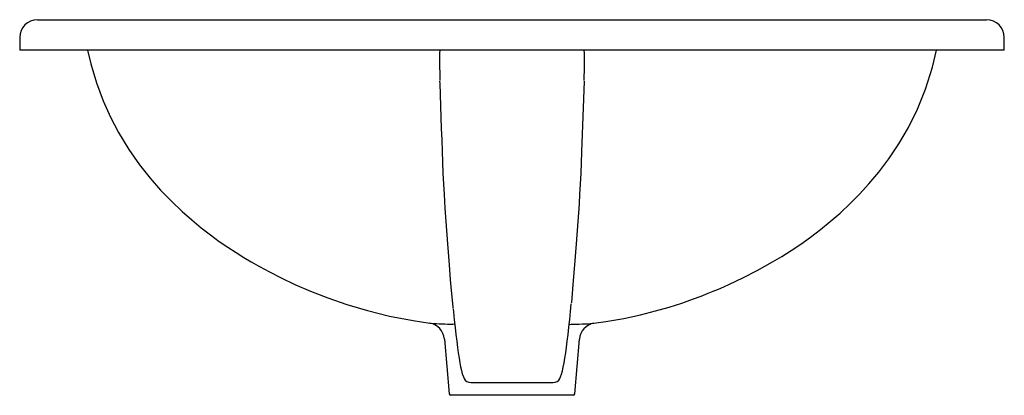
# Model space of a CAD drawing. Header units: metres. Extents: x 2043.544 to 2044.094, y 2590.979 to 2591.189.
import ezdxf

# ---------------------------------------------------------------- set-up
doc = ezdxf.new("R2010")
doc.units = ezdxf.units.M
doc.layers.add('sanindusa', color=3, linetype='Continuous')

msp = doc.modelspace()

# ---------------------------------------------------------------- linework, layer by layer
at = {"layer": 'sanindusa'}
for p, q in [((2043.554363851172, 2591.189158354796), (2044.083982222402, 2591.189158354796)), ((2044.083982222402, 2591.189158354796), (2044.084333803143, 2591.189158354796)), ((2043.544339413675, 2591.179158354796), (2043.544339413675, 2591.172158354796)), ((2043.54443842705, 2591.179158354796), (2043.544426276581, 2591.179158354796)), ((2044.094339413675, 2591.172158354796), (2044.094339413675, 2591.179158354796)), ((2043.779032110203, 2591.155931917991), (2043.779060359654, 2591.155147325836)), ((2043.859618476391, 2591.155147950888), (2043.859646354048, 2591.155922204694)), ((2043.864540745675, 2591.019421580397), (2043.865057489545, 2591.019499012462)), ((2043.781588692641, 2591.010599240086), (2043.784259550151, 2590.980071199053)), ((2043.854419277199, 2590.980071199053), (2043.857090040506, 2591.01059816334)), ((2043.819339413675, 2590.979158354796), (2043.785255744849, 2590.979158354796)), ((2043.853423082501, 2590.979158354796), (2043.819339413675, 2590.979158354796))]:
    msp.add_line(p, q, dxfattribs=at)
at = {"layer": 'sanindusa', "flags": 128}
for points in [[(2043.582253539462, 2591.172158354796), (2043.58401652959, 2591.164403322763), (2043.587196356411, 2591.153773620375), (2043.590898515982, 2591.143840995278), (2043.595011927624, 2591.134641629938), (2043.599441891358, 2591.126169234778), (2043.605296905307, 2591.116562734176), (2043.611305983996, 2591.108028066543), (2043.617275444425, 2591.100504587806), (2043.623055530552, 2591.093919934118), (2043.629310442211, 2591.087423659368), (2043.635079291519, 2591.081927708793), (2043.640430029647, 2591.077200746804), (2043.645692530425, 2591.072856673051), (2043.650839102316, 2591.068871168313), (2043.655832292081, 2591.065230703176), (2043.660627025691, 2591.061924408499), (2043.66519117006, 2591.058933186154), (2043.669503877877, 2591.056238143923), (2043.673569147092, 2591.053809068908), (2043.678202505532, 2591.051167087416), (2043.683814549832, 2591.048135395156), (2043.690433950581, 2591.044779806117), (2043.698072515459, 2591.041182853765), (2043.706720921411, 2591.037438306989), (2043.716374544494, 2591.033653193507), (2043.727007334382, 2591.029957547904), (2043.738563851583, 2591.026496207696), (2043.75096799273, 2591.02342348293), (2043.764095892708, 2591.02090841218), (2043.773519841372, 2591.019516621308)], [(2043.865057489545, 2591.019499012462), (2043.871685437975, 2591.020451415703), (2043.881723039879, 2591.022180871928), (2043.891050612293, 2591.024184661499), (2043.89953755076, 2591.026337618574), (2043.907135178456, 2591.028528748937), (2043.914124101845, 2591.030763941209), (2043.920081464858, 2591.032836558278), (2043.9249969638, 2591.034663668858), (2043.928869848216, 2591.036177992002), (2043.931785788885, 2591.037361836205), (2043.934642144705, 2591.038558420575), (2043.93768287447, 2591.039872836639), (2043.940904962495, 2591.041311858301), (2043.948229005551, 2591.044765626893), (2043.95626541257, 2591.048870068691), (2043.964914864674, 2591.053691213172), (2043.970054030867, 2591.056772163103), (2043.975319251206, 2591.060110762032), (2043.98068840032, 2591.063717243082), (2043.986140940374, 2591.06760822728), (2043.991636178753, 2591.071790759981), (2043.99714072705, 2591.076270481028), (2044.002625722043, 2591.081055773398), (2044.008411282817, 2591.086500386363), (2044.013426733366, 2591.091596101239), (2044.018708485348, 2591.097390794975), (2044.024196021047, 2591.103960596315), (2044.029794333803, 2591.11137628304), (2044.035366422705, 2591.119693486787), (2044.040742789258, 2591.128952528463), (2044.045764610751, 2591.139175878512), (2044.050296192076, 2591.150398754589), (2044.054168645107, 2591.162593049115), (2044.056401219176, 2591.172158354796)], [(2043.786487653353, 2591.027903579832), (2043.786414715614, 2591.028638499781), (2043.785745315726, 2591.035874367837), (2043.785062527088, 2591.043748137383), (2043.784374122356, 2591.052176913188), (2043.783483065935, 2591.063795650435), (2043.782585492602, 2591.076284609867), (2043.782075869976, 2591.0837235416), (2043.781820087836, 2591.087546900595), (2043.781566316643, 2591.091605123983), (2043.781262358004, 2591.097135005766), (2043.7809681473, 2591.103287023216), (2043.780712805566, 2591.109410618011), (2043.780477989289, 2591.115662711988), (2043.78025404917, 2591.121970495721), (2043.780031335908, 2591.128261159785), (2043.779121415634, 2591.15352901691), (2043.779074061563, 2591.15484402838)], [(2043.85960480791, 2591.154845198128), (2043.858178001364, 2591.115212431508), (2043.857954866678, 2591.10919621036), (2043.85771068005, 2591.103287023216), (2043.857420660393, 2591.097218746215), (2043.857112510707, 2591.091605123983), (2043.856775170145, 2591.086198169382), (2043.856434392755, 2591.081166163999), (2043.856093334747, 2591.076284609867), (2043.855197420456, 2591.063817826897), (2043.854304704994, 2591.052176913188), (2043.853392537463, 2591.04111573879), (2043.852490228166, 2591.031030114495), (2043.852456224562, 2591.030683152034)], [(2043.846108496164, 2590.988586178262), (2043.846522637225, 2590.989499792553), (2043.847017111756, 2590.990947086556), (2043.847544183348, 2590.99291764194), (2043.847981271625, 2590.994894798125), (2043.848439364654, 2590.997292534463), (2043.848884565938, 2590.999929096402), (2043.849326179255, 2591.002829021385), (2043.849768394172, 2591.006003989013), (2043.850213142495, 2591.009458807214), (2043.850661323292, 2591.013194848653), (2043.851113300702, 2591.017211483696), (2043.851569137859, 2591.021506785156), (2043.852028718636, 2591.026077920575), (2043.85243982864, 2591.030377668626)], [(2043.786504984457, 2591.027596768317), (2043.786666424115, 2591.025911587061), (2043.787123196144, 2591.021376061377), (2043.787576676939, 2591.017109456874), (2043.788026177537, 2591.013120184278), (2043.788471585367, 2591.009411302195), (2043.788912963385, 2591.005985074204), (2043.789350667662, 2591.002842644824), (2043.789785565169, 2590.999983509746), (2043.790219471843, 2590.997404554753), (2043.790656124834, 2590.995098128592), (2043.791103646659, 2590.993047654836), (2043.791582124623, 2590.991215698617), (2043.792156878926, 2590.989498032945), (2043.792571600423, 2590.988590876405)], [(2043.773519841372, 2591.019516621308), (2043.774039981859, 2591.01942932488), (2043.774134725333, 2591.019422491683)], [(2043.787406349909, 2591.018784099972), (2043.787226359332, 2591.018834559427), (2043.786325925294, 2591.01898281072)], [(2043.851272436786, 2591.01878319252), (2043.851452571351, 2591.018833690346), (2043.852353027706, 2591.018981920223)]]:
    msp.add_lwpolyline(points, dxfattribs=at)
at = {"layer": 'sanindusa'}
for centre, radius, start, end in [((2043.554340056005, 2591.179158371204), 0.009999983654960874, 90.21850475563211, 179.9565332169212), ((2044.084339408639, 2591.179158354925), 0.009999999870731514, 0.02205249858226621, 89.99968782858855), ((2044.058706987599, 2591.165278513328), 0.2798182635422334, 178.5441606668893, 181.9140725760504), ((2043.588319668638, 2591.165193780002), 0.2714754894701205, 358.0428986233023, 1.518478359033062), ((2043.771714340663, 2591.009768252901), 0.00991415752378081, 4.832880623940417, 79.50711768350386), ((2043.78585178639, 2591.175071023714), 0.1560889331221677, 265.6949526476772, 270.1740430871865), ((2043.853414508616, 2591.158703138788), 0.1397252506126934, 269.5647246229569, 274.567263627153), ((2043.866903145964, 2591.009773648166), 0.009898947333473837, 100.7456686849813, 175.1472976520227), ((2043.796114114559, 2590.990262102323), 0.003905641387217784, 205.2425365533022, 274.5968786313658), ((2043.819339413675, 2593.80067488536), 2.814399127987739, 269.5335446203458, 270.4664553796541), ((2043.842577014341, 2590.990272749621), 0.003917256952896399, 265.2362523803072, 334.4725210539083), ((2043.785255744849, 2590.980158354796), 0.001000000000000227, 185.0000000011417, 270), ((2043.853423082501, 2590.980158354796), 0.001000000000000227, 270, 354.9999999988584)]:
    msp.add_arc(centre, radius, start, end, dxfattribs=at)
msp.add_open_spline([(2044.09428112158, 2591.172158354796), (2044.094232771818, 2591.172158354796), (2044.094130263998, 2591.172158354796), (2044.09278548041, 2591.172158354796), (2044.090573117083, 2591.172158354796), (2044.087123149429, 2591.172158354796), (2044.082447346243, 2591.172158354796), (2044.076572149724, 2591.172158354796), (2044.069528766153, 2591.172158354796), (2044.0617381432, 2591.172158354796), (2044.053442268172, 2591.172158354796), (2044.044863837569, 2591.172158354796), (2044.035617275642, 2591.172158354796), (2044.025969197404, 2591.172158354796), (2044.016075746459, 2591.172158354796), (2044.00590790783, 2591.172158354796), (2043.995494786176, 2591.172158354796), (2043.983111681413, 2591.172158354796), (2043.968641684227, 2591.172158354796), (2043.951967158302, 2591.172158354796), (2043.934942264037, 2591.172158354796), (2043.917663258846, 2591.172158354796), (2043.900135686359, 2591.172158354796), (2043.881303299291, 2591.172158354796), (2043.861167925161, 2591.172158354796), (2043.839780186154, 2591.172158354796), (2043.818299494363, 2591.172158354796), (2043.796693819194, 2591.172158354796), (2043.775062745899, 2591.172158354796), (2043.753509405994, 2591.172158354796), (2043.732256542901, 2591.172158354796), (2043.711349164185, 2591.172158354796), (2043.692266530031, 2591.172158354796), (2043.675008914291, 2591.172158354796), (2043.659545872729, 2591.172158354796), (2043.644471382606, 2591.172158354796), (2043.629836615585, 2591.172158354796), (2043.617064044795, 2591.172158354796), (2043.606030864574, 2591.172158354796), (2043.596603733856, 2591.172158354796), (2043.587826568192, 2591.172158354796), (2043.579694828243, 2591.172158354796), (2043.572286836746, 2591.172158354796), (2043.565677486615, 2591.172158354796), (2043.559932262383, 2591.172158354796), (2043.554870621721, 2591.172158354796), (2043.550653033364, 2591.172158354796), (2043.547498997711, 2591.172158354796), (2043.54551869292, 2591.172158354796), (2043.544437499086, 2591.172158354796), (2043.544444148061, 2591.172158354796), (2043.544446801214, 2591.172158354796)], degree=3, knots=[0, 0, 0, 0, 0.01628418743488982, 0.03452460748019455, 0.05284575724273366, 0.07110120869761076, 0.08937071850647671, 0.1077896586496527, 0.1262878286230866, 0.1447857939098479, 0.1609102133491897, 0.1769215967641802, 0.1928698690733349, 0.2088198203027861, 0.2247805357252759, 0.2407612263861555, 0.2567498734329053, 0.2727344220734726, 0.2965691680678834, 0.3203873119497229, 0.3442382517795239, 0.3680544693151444, 0.3919449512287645, 0.4159513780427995, 0.4443583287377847, 0.4728492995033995, 0.5013814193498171, 0.5299114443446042, 0.5589132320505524, 0.5878228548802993, 0.6165959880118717, 0.6452043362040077, 0.6738126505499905, 0.6962809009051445, 0.7187394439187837, 0.74123798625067, 0.7637476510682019, 0.7862348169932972, 0.8021824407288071, 0.8181366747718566, 0.834111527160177, 0.8502064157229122, 0.8663786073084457, 0.8825751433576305, 0.8987425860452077, 0.914828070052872, 0.933072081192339, 0.9513497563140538, 0.9696597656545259, 0.9878932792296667, 1, 1, 1, 1], dxfattribs=at)

doc.saveas('drawing.dxf')
